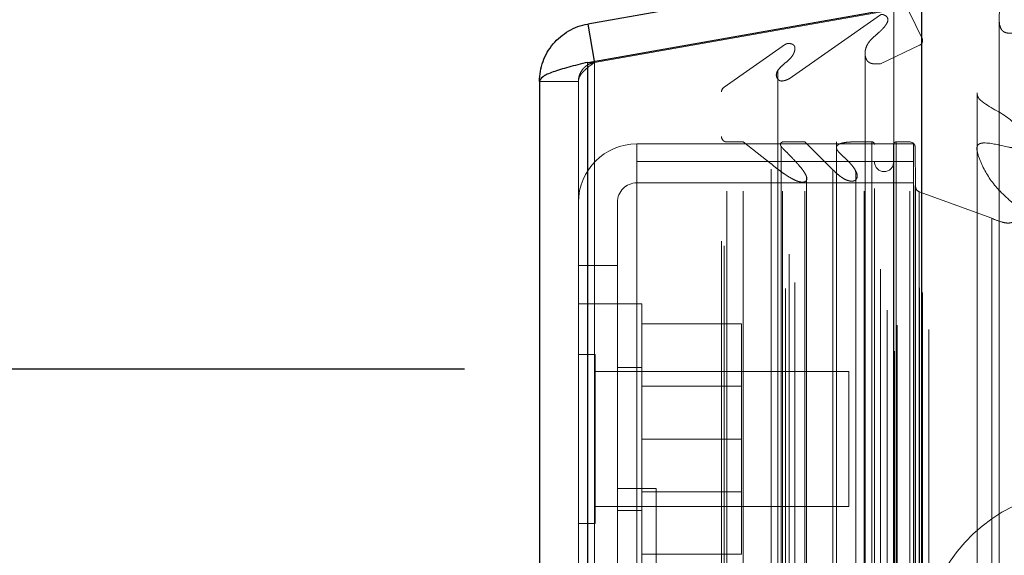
# Model space of a CAD drawing. Header units: inches. Extents: x 0.2 to 10.8, y 0.2 to 8.2.
# Tile 159 of 171: x 5.961 to 6.0521, y 5.3361 to 5.3857. Entities that reach past the tile are written whole.
import ezdxf

# ---------------------------------------------------------------- set-up
doc = ezdxf.new("R2010")
doc.units = ezdxf.units.IN
doc.header["$MEASUREMENT"] = 0
doc.linetypes.add('HIDDEN', pattern=[0.07500000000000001, 0.05, -0.025])
doc.layers.add('DIMENSIONS', color=140, linetype='Continuous')
doc.layers.add('SLD-0', color=179, linetype='Continuous')
doc.styles.add('SLDTEXTSTYLE0', font='TXT', dxfattribs={"width": 0.7})
doc.dimstyles.new('SLDDIMSTYLE0', dxfattribs={"dimtxt": 0.0849609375, "dimasz": 0.13, "dimexe": 0, "dimexo": 0.0625, "dimgap": 0.021240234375, "dimtad": 0, "dimtih": 1, "dimtoh": 1, "dimlfac": 20, "dimrnd": 1e-09, "dimzin": 12, "dimdsep": 46, "dimtxsty": 'SLDTEXTSTYLE0', "dimsah": 1, "dimcen": 0.09, "dimadec": 0, "dimazin": 3, "dimtfac": 1, "dimtofl": 0, "dimtmove": 0, "dimatfit": 3, "dimfxl": 0, "dimfrac": 2, "dimtolj": 1, "dimtzin": 12, "dimarcsym": 0})
doc.dimstyles.new('SLDDIMSTYLE4', dxfattribs={"dimtxt": 0.0849609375, "dimasz": 0.13, "dimexe": 0, "dimexo": 0.0625, "dimgap": 0.021240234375, "dimtad": 0, "dimtih": 1, "dimtoh": 1, "dimdec": 4, "dimlfac": 20, "dimzin": 12, "dimdsep": 46, "dimtxsty": 'SLDTEXTSTYLE0', "dimsah": 1, "dimcen": 0.09, "dimadec": 0, "dimazin": 3, "dimtfac": 1, "dimtdec": 0, "dimtofl": 0, "dimtmove": 0, "dimatfit": 3, "dimfxl": 0, "dimfrac": 2, "dimtolj": 1, "dimtzin": 12, "dimarcsym": 0})

# ---------------------------------------------------------------- blocks, each defined once
blk = doc.blocks.new('_D_20')
at = {"layer": 'DIMENSIONS'}
blk.add_line((6.582531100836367, 5.77559333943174), (5.997658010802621, 5.77559333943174), dxfattribs=at)
for radius, start, end in [(0.7243947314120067, 160.4751034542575, 180), (0.7243947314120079, 205.0000000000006, 224.5248965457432)]:
    blk.add_arc((6.847052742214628, 5.77559333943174), radius, start, end, dxfattribs=at)
for points in [[(6.122658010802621, 5.77559333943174), (6.154106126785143, 5.903307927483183), (6.114263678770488, 5.906854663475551)], [(6.190528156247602, 5.469450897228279), (6.238393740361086, 5.346940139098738), (6.273004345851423, 5.36699271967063)]]:
    blk.add_solid(points, dxfattribs=at)
at = {"layer": 'DIMENSIONS', "insert": (6.037842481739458, 5.664297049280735), "char_height": 0.08333333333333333, "attachment_point": 1, "style": 'SLDTEXTSTYLE0'}
blk.add_mtext('25°', dxfattribs=at)
blk = doc.blocks.new('_D_22')
at = {"layer": 'DIMENSIONS'}
for p, q in [((6.002174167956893, 5.353320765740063), (5.107872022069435, 5.353320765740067)), ((5.232872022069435, 5.353320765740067), (5.232872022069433, 4.697071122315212)), ((5.035958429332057, 4.566939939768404), (5.007428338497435, 4.566939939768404)), ((5.007428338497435, 4.566939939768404), (5.007428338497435, 4.43190907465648)), ((5.429785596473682, 4.566939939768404), (5.458315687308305, 4.566939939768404)), ((5.458315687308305, 4.566939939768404), (5.458315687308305, 4.43190907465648)), ((5.007428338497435, 4.43190907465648), (5.035958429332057, 4.43190907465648)), ((5.458315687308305, 4.43190907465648), (5.429785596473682, 4.43190907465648)), ((5.232872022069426, 3.090770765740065), (5.23287202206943, 4.277858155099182)), ((6.002174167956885, 3.090770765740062), (5.107872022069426, 3.090770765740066))]:
    blk.add_line(p, q, dxfattribs=at)
for points in [[(5.232872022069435, 5.353320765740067), (5.212872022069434, 5.223320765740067), (5.252872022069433, 5.223320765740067)], [(5.232872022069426, 3.090770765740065), (5.252872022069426, 3.220770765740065), (5.212872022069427, 3.220770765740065)]]:
    blk.add_solid(points, dxfattribs=at)
at = {"layer": 'DIMENSIONS', "char_height": 0.08333333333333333, "attachment_point": 1, "style": 'SLDTEXTSTYLE0'}
for s, insert in [('45.25', (5.071297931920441, 4.693382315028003)), ('1149.4', (5.035958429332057, 4.539331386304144)), ('OPENING', (4.970834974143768, 4.385280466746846))]:
    blk.add_mtext(s, dxfattribs=dict(at, insert=insert))

msp = doc.modelspace()

# ---------------------------------------------------------------- linework, layer by layer
at = {"layer": 'SLD-0', "linetype": 'Continuous', "lineweight": 25}
for p, q in [((6.044492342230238, 5.390707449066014), (6.013579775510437, 5.385256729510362)), ((6.013579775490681, 5.381705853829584), (6.044492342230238, 5.387156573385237)), ((6.044492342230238, 3.056991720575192), (6.044492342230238, 5.387156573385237)), ((6.013579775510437, 5.385256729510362), (6.014187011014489, 5.381812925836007)), ((6.013579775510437, 3.062442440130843), (6.013579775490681, 5.381705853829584)), ((6.009117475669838, 5.379938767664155), (6.009117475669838, 3.064209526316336))]:
    msp.add_line(p, q, dxfattribs=at)
at = {"layer": 'SLD-0', "linetype": 'HIDDEN', "lineweight": 18}
for p, q in [((6.041957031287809, 3.054991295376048), (6.041957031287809, 5.389156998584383)), ((6.044537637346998, 5.383865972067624), (6.041957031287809, 5.389156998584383)), ((6.041957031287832, 3.054991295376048), (6.041957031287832, 5.389156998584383)), ((6.045117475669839, 5.387162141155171), (6.014204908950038, 5.381711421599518)), ((6.014204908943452, 5.381705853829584), (6.045117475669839, 5.387156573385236)), ((6.041906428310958, 5.386700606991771), (6.041906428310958, 3.05744768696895)), ((6.04221220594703, 3.057393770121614), (6.04221220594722, 5.386754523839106)), ((6.045117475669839, 3.056991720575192), (6.045117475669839, 5.387156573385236)), ((6.032220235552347, 5.380196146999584), (6.040674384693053, 5.386115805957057)), ((6.040674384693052, 3.058032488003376), (6.040674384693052, 5.386115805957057)), ((6.051650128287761, 5.385658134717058), (6.051650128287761, 3.058489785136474)), ((6.041269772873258, 5.385363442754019), (6.041269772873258, 5.385368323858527)), ((6.041269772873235, 3.058785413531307), (6.041269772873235, 5.385363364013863)), ((6.044537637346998, 3.060282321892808), (6.044537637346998, 5.383865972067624)), ((6.044553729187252, 3.060408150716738), (6.044553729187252, 5.383740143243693)), ((6.026210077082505, 5.37941471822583), (6.031869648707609, 5.383377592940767)), ((6.031869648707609, 3.060770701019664), (6.031869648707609, 5.383377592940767)), ((6.032728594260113, 5.38282080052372), (6.032728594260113, 5.382823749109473)), ((6.032728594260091, 3.061325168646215), (6.032728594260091, 5.382820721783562)), ((6.04065577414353, 5.381587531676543), (6.044266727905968, 5.383287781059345)), ((6.044266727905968, 3.060860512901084), (6.044266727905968, 5.383287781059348)), ((6.04426672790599, 3.060860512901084), (6.04426672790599, 5.383287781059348)), ((6.039235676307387, 5.382574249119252), (6.039235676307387, 5.382570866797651)), ((6.039235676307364, 5.382570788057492), (6.039235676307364, 3.061580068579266)), ((6.013579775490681, 5.381705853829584), (6.014204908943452, 5.381705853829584)), ((6.013579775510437, 5.381705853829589), (6.013579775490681, 3.062442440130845)), ((6.014187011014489, 5.381812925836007), (6.014204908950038, 5.381711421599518)), ((6.014204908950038, 3.062442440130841), (6.014204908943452, 5.381705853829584)), ((6.014204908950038, 5.381705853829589), (6.014204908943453, 3.062442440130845)), ((6.031161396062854, 5.380953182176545), (6.031161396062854, 3.063188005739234)), ((6.04065577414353, 3.062560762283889), (6.04065577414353, 5.381587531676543)), ((6.032220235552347, 3.063952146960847), (6.032220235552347, 5.380196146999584)), ((6.012717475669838, 5.379938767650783), (6.009117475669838, 5.379938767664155)), ((6.012717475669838, 5.379938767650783), (6.012717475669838, 3.064209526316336)), ((6.026210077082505, 3.064733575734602), (6.026210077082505, 5.37941471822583)), ((6.025950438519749, 3.065172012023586), (6.025950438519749, 5.378976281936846)), ((6.049588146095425, 5.378899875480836), (6.049588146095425, 5.378898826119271)), ((6.049588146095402, 5.378898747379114), (6.049588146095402, 3.065248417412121)), ((6.018117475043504, 5.372549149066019), (6.018117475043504, 5.374157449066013)), ((6.043717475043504, 5.374157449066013), (6.018117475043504, 5.374157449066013)), ((6.02645043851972, 3.069802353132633), (6.02645043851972, 5.3743459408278)), ((6.027969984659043, 5.3743459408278), (6.02645043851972, 5.3743459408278)), ((6.026450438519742, 3.069802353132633), (6.026450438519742, 5.3743459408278)), ((6.030554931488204, 5.372326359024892), (6.027969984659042, 5.3743459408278)), ((6.027969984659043, 3.069802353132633), (6.027969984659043, 5.3743459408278)), ((6.031463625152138, 5.37394924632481), (6.031463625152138, 5.373948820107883)), ((6.031463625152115, 5.373948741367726), (6.031463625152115, 3.070201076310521)), ((6.031590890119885, 3.069802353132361), (6.031590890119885, 5.3743459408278)), ((6.033657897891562, 5.3743459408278), (6.031590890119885, 5.3743459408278)), ((6.033657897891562, 3.069802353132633), (6.033657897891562, 5.3743459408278)), ((6.036252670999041, 5.371768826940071), (6.033657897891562, 5.3743459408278)), ((6.036581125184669, 5.374345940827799), (6.036581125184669, 5.373804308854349)), ((6.036581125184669, 5.373804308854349), (6.036581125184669, 3.07034222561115)), ((6.039160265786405, 3.069802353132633), (6.039160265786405, 5.3743459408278)), ((6.039864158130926, 5.3743459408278), (6.039160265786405, 5.3743459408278)), ((6.039864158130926, 5.3743459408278), (6.039864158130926, 3.069802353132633)), ((6.039864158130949, 3.069802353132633), (6.039864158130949, 5.3743459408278)), ((6.040114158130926, 3.070052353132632), (6.040114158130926, 5.374095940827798)), ((6.041864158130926, 5.374095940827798), (6.041864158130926, 3.070052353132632)), ((6.04335833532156, 5.3743459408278), (6.042114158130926, 5.3743459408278)), ((6.042114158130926, 3.069802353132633), (6.042114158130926, 5.3743459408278)), ((6.042114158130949, 5.3743459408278), (6.042114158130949, 3.069802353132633)), ((6.04335833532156, 3.069802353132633), (6.04335833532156, 5.3743459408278)), ((6.043358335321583, 3.069802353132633), (6.043358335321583, 5.3743459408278)), ((6.043717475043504, 5.372549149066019), (6.043717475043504, 5.374157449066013)), ((6.043906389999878, 5.370198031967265), (6.043864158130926, 5.373845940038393)), ((6.043864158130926, 3.070302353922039), (6.043864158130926, 5.373845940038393)), ((6.043864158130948, 3.070302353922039), (6.043864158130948, 5.373845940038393)), ((6.018117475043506, 5.372549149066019), (6.018117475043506, 5.33054914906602)), ((6.043717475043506, 5.372549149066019), (6.018117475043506, 5.372549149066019)), ((6.030554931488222, 3.071821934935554), (6.030554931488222, 5.372326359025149)), ((6.043717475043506, 5.372549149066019), (6.043717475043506, 3.071599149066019)), ((6.033819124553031, 5.371107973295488), (6.033819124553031, 5.37110872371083)), ((6.033819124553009, 3.073044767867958), (6.033819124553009, 5.37110789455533)), ((6.036252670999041, 3.072379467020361), (6.036252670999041, 5.371768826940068)), ((6.036252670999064, 3.072379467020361), (6.036252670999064, 5.371768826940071)), ((6.038385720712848, 3.072527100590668), (6.038385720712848, 5.371620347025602)), ((6.043717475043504, 5.370557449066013), (6.018117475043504, 5.370557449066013)), ((6.043906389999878, 3.073950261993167), (6.043906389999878, 5.370198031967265)), ((6.043906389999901, 3.073950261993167), (6.043906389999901, 5.370198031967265)), ((6.04423471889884, 3.074414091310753), (6.04423471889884, 5.369734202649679)), ((6.050949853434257, 5.367279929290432), (6.04423471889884, 5.369734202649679)), ((6.044234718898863, 3.074414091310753), (6.044234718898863, 5.369734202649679)), ((6.016317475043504, 5.368757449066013), (6.016317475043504, 5.362907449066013)), ((6.050949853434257, 3.076868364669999), (6.050949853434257, 5.367279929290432)), ((6.016317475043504, 5.362907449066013), (6.012717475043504, 5.362907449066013)), ((6.016317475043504, 5.362907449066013), (6.016317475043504, 5.33054914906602)), ((6.016317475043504, 5.359357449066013), (6.012717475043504, 5.359357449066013)), ((6.018567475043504, 5.359357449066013), (6.016317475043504, 5.359357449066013)), ((6.018567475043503, 5.346857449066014), (6.018567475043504, 5.359357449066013)), ((6.018567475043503, 5.357507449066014), (6.027817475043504, 5.357507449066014)), ((6.027817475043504, 5.346857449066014), (6.027817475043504, 5.357507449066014)), ((6.014279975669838, 5.354669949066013), (6.012717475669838, 5.354669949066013)), ((6.014279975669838, 5.346857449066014), (6.014279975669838, 5.354669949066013)), ((6.037717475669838, 5.353107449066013), (6.014279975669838, 5.353107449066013)), ((6.018567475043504, 5.353482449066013), (6.016317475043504, 5.353482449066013)), ((6.037717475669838, 5.346857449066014), (6.037717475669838, 5.353107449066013)), ((6.027817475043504, 5.351754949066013), (6.018567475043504, 5.351754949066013)), ((6.014279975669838, 5.339044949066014), (6.014279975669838, 5.346857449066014)), ((6.018567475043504, 5.334357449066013), (6.018567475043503, 5.346857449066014)), ((6.018567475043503, 5.346857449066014), (6.027817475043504, 5.346857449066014)), ((6.027817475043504, 5.336207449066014), (6.027817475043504, 5.346857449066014)), ((6.037717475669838, 5.340607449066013), (6.037717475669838, 5.346857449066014)), ((6.019917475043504, 5.342272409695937), (6.016317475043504, 5.342272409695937)), ((6.018567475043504, 5.341959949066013), (6.027817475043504, 5.341959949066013)), ((6.019917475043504, 5.342272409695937), (6.019917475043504, 5.308422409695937)), ((6.014279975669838, 5.340607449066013), (6.037717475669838, 5.340607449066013)), ((6.016317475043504, 5.340232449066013), (6.018567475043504, 5.340232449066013)), ((6.012717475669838, 5.339044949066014), (6.014279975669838, 5.339044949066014)), ((6.018567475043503, 5.336207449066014), (6.027817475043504, 5.336207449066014))]:
    msp.add_line(p, q, dxfattribs=at)
at = {"layer": 'SLD-0', "linetype": 'HIDDEN', "lineweight": 18, "flags": 128}
for points in [[(6.049595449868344, 5.373551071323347), (6.049595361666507, 4.231337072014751), (6.049595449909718, 3.070591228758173)], [(6.0495954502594, 5.373553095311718), (6.049595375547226, 4.245784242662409), (6.049595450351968, 3.070596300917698)]]:
    msp.add_lwpolyline(points, dxfattribs=at)
at = {"layer": 'SLD-0', "linetype": 'HIDDEN', "lineweight": 18}
for centre, radius, start, end in [((6.044053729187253, 5.383740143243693), 0.0005000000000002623, 295.2138142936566, 14.57562494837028), ((6.02645043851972, 5.378976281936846), 0.0004999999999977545, 118.7326247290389, 180), ((6.02645043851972, 5.374845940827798), 0.0004999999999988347, 180, 270.0000000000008), ((6.018117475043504, 5.368757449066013), 0.005399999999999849, 90, 180), ((6.039864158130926, 5.374095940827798), 0.0002500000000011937, 0, 90), ((6.042114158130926, 5.374095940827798), 0.0002500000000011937, 90, 180), ((6.04335833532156, 5.373840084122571), 0.0005058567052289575, 0.6632841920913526, 90), ((6.040989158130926, 5.372470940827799), 0.0008750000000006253, 180, 0), ((6.018117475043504, 5.368757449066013), 0.001800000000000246, 90, 180), ((6.044406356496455, 5.370203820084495), 0.0005000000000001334, 180.6632841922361, 249.9234572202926), ((6.059550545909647, 5.327171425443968), 0.01500000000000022, 112.0193813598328, 180)]:
    msp.add_arc(centre, radius, start, end, dxfattribs=at)
for points, knots in [([(6.05360325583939, 5.394638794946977), (6.053939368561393, 5.394774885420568), (6.054488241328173, 5.394997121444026), (6.0551269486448, 5.395193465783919), (6.055446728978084, 5.395200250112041), (6.055536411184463, 5.395187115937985), (6.055596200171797, 5.395168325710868), (6.055645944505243, 5.395137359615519), (6.05569812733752, 5.395079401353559), (6.055757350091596, 5.394924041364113), (6.055564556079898, 5.393824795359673), (6.054480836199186, 5.392077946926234), (6.052626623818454, 5.390453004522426), (6.052043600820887, 5.38887590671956), (6.051878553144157, 5.387238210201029), (6.051458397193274, 5.3857620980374), (6.051811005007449, 5.384764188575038), (6.051978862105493, 5.384596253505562), (6.052107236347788, 5.38451458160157), (6.052261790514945, 5.38444920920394), (6.052544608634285, 5.384391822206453), (6.053000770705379, 5.384428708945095), (6.053436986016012, 5.384474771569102), (6.053726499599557, 5.384491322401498), (6.053803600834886, 5.384492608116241), (6.053824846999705, 5.384492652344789), (6.053831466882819, 5.384492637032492), (6.053913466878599, 5.384492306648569), (6.054059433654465, 5.384482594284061), (6.054254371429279, 5.384423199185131), (6.054416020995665, 5.384334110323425), (6.054549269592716, 5.384154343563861), (6.054595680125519, 5.383964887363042), (6.054558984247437, 5.383852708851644), (6.054553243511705, 5.383835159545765)], [0, 0, 0, 0, 0.05464613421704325, 0.08923724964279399, 0.09592474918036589, 0.09910046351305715, 0.1021457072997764, 0.1051385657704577, 0.108253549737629, 0.1153070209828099, 0.1360584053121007, 0.3258696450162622, 0.4874533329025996, 0.5426058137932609, 0.6485232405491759, 0.8131146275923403, 0.8372424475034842, 0.8465307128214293, 0.8541357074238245, 0.861899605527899, 0.8711747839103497, 0.8947543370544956, 0.9253564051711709, 0.9334276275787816, 0.9356053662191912, 0.9362269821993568, 0.9364211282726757, 0.9365375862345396, 0.947763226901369, 0.9567627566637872, 0.9656696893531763, 0.9768514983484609, 0.9963786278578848, 1, 1, 1, 1]), ([(6.040674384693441, 5.38611580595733), (6.040695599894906, 5.386121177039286), (6.040739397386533, 5.386132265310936), (6.040812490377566, 5.386135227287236), (6.040890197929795, 5.386127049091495), (6.040971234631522, 5.386106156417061), (6.041052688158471, 5.386072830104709), (6.041131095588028, 5.386027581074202), (6.0412020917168, 5.385971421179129), (6.041261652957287, 5.385904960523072), (6.04133682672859, 5.385781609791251), (6.041359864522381, 5.385601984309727), (6.041295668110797, 5.385417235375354), (6.041232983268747, 5.385299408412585), (6.041159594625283, 5.385179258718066), (6.041054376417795, 5.385034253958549), (6.040898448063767, 5.384852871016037), (6.040721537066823, 5.384669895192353), (6.04045904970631, 5.384422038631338), (6.040156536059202, 5.384166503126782), (6.039895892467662, 5.383928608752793), (6.039689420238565, 5.383710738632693), (6.039501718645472, 5.383464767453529), (6.039325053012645, 5.383122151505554), (6.039227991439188, 5.382749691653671), (6.039230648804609, 5.382381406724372), (6.03930770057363, 5.382049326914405), (6.039448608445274, 5.381819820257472), (6.039610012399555, 5.38169229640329), (6.039768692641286, 5.381624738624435), (6.039922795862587, 5.38158586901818), (6.040094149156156, 5.38156322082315), (6.040277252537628, 5.381556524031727), (6.040466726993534, 5.381563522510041), (6.040592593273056, 5.381579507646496), (6.040655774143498, 5.381587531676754)], [0, 0, 0, 0, 0.00796046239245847, 0.01643388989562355, 0.02568625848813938, 0.03586289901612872, 0.04696758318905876, 0.05886440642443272, 0.07132524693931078, 0.08434822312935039, 0.09811641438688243, 0.1396729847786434, 0.1713393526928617, 0.192919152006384, 0.2037700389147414, 0.2380312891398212, 0.2737048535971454, 0.3108655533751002, 0.3494745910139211, 0.4292007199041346, 0.4795781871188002, 0.5010973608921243, 0.559470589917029, 0.6198861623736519, 0.6826849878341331, 0.7498827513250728, 0.8063629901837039, 0.8476239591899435, 0.8746901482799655, 0.8927151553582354, 0.9120125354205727, 0.9326833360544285, 0.954544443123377, 0.9771827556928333, 1, 1, 1, 1]), ([(6.031869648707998, 5.383377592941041), (6.031891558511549, 5.383389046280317), (6.031935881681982, 5.383412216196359), (6.032014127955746, 5.383435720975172), (6.03209901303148, 5.383450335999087), (6.03218963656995, 5.38345485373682), (6.032283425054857, 5.383449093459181), (6.032377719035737, 5.383432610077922), (6.032469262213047, 5.383405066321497), (6.032554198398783, 5.383366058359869), (6.03262832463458, 5.383315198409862), (6.032685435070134, 5.383251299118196), (6.032722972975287, 5.383176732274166), (6.032758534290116, 5.383036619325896), (6.032745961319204, 5.382843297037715), (6.032677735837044, 5.382625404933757), (6.03259293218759, 5.382450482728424), (6.032456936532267, 5.382232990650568), (6.032169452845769, 5.38190671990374), (6.031709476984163, 5.381545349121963), (6.031276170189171, 5.381143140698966), (6.031036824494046, 5.380771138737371), (6.031008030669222, 5.380460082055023), (6.03109418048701, 5.380247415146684), (6.03120078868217, 5.380113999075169), (6.031304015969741, 5.380033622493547), (6.031431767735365, 5.379981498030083), (6.031597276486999, 5.379981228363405), (6.031746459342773, 5.380011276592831), (6.031890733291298, 5.38005580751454), (6.032042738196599, 5.380116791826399), (6.032156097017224, 5.3801674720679), (6.032220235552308, 5.380196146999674)], [0, 0, 0, 0, 0.01153720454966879, 0.0233395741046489, 0.03560994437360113, 0.04844240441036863, 0.06182712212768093, 0.07566953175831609, 0.08982058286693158, 0.1041220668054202, 0.118478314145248, 0.1329864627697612, 0.1481405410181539, 0.1643801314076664, 0.2175714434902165, 0.2625792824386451, 0.3000381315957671, 0.3297442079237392, 0.4058196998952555, 0.5264316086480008, 0.6254162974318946, 0.7109229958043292, 0.7663411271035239, 0.8095449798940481, 0.8405943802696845, 0.8568629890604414, 0.8776390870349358, 0.9001335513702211, 0.9256341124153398, 0.9430421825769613, 0.9677732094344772, 1, 1, 1, 1]), ([(6.014204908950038, 5.381711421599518), (6.014146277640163, 5.381699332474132), (6.014029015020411, 5.381675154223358), (6.013858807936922, 5.381616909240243), (6.013694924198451, 5.381543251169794), (6.013539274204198, 5.381453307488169), (6.013393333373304, 5.381348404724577), (6.013258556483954, 5.381229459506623), (6.013105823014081, 5.381064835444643), (6.012950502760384, 5.380843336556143), (6.012818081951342, 5.380557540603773), (6.012733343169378, 5.380252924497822), (6.012722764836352, 5.380043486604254), (6.012717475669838, 5.37993876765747)], [0, 0, 0, 0, 0.07144899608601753, 0.1428979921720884, 0.2143469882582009, 0.2857959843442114, 0.3572449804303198, 0.4286939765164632, 0.500142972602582, 0.6251072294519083, 0.7500714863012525, 0.8750357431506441, 1, 1, 1, 1]), ([(6.012717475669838, 5.379938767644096), (6.012719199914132, 5.379980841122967), (6.012722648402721, 5.380064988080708), (6.012750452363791, 5.380191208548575), (6.012794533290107, 5.38031742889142), (6.01285608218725, 5.380443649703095), (6.012934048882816, 5.380569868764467), (6.013027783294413, 5.380696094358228), (6.013163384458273, 5.380853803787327), (6.01335454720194, 5.38104320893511), (6.01361300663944, 5.381264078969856), (6.013898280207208, 5.381484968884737), (6.014102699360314, 5.381632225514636), (6.014204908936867, 5.381705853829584)], [0, 0, 0, 0, 0.07144899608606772, 0.1428979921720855, 0.2143469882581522, 0.2857959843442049, 0.3572449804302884, 0.4286939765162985, 0.5001429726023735, 0.6251072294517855, 0.7500714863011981, 0.8750357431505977, 1, 1, 1, 1]), ([(6.049609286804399, 5.378898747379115), (6.049606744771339, 5.378818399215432), (6.049601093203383, 5.378639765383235), (6.049712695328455, 5.378427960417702), (6.049826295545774, 5.378286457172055), (6.050682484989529, 5.377527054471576), (6.052288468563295, 5.376915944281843), (6.05342133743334, 5.375672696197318), (6.053777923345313, 5.375019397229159), (6.053879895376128, 5.374584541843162), (6.053879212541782, 5.374264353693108), (6.053733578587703, 5.37400579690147), (6.053579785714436, 5.373897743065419), (6.053422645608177, 5.373846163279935), (6.053071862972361, 5.373782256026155), (6.052014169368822, 5.373901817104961), (6.051004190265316, 5.374269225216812), (6.050103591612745, 5.374252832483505), (6.049906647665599, 5.37421023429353), (6.049791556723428, 5.374164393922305), (6.049703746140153, 5.374097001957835), (6.049623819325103, 5.373995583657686), (6.049557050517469, 5.373780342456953), (6.049646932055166, 5.373186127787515), (6.050144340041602, 5.371896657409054), (6.051084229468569, 5.370353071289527), (6.052353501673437, 5.369175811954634), (6.053038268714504, 5.368558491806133), (6.053327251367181, 5.368163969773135), (6.053445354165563, 5.367854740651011), (6.053416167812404, 5.367530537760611), (6.05327885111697, 5.367244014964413), (6.053101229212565, 5.367032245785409), (6.052880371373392, 5.366913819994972), (6.052697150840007, 5.366857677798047), (6.052500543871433, 5.366834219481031), (6.052233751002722, 5.366847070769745), (6.051695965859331, 5.366974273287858), (6.05126452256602, 5.367151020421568), (6.050949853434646, 5.367279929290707)], [0, 0, 0, 0, 0.0128830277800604, 0.02864215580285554, 0.03587577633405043, 0.03998846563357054, 0.1779124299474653, 0.2447467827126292, 0.2747300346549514, 0.2910961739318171, 0.3163384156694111, 0.3258217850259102, 0.3339661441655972, 0.3409830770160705, 0.3459427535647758, 0.3751429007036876, 0.4605615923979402, 0.4723872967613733, 0.4772058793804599, 0.4839488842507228, 0.487895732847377, 0.492255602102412, 0.5024471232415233, 0.5214657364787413, 0.5896777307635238, 0.7181384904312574, 0.7915886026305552, 0.829115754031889, 0.846159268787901, 0.862728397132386, 0.8793961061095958, 0.8969583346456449, 0.9128764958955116, 0.920361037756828, 0.9279179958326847, 0.9354322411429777, 0.943009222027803, 0.9584343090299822, 0.9999999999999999, 0.9999999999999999, 0.9999999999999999, 0.9999999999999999]), ([(6.031590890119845, 5.374345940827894), (6.031572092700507, 5.374337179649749), (6.031526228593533, 5.374315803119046), (6.031461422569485, 5.374267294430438), (6.031400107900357, 5.374190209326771), (6.031393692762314, 5.374076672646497), (6.031464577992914, 5.37392992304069), (6.03159155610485, 5.373768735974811), (6.031790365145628, 5.373580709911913), (6.032084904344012, 5.37328711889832), (6.032524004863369, 5.372842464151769), (6.033035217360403, 5.372289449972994), (6.033465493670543, 5.371766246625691), (6.033711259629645, 5.371387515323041), (6.033824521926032, 5.371121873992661), (6.033876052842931, 5.370922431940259), (6.033813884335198, 5.370767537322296), (6.033716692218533, 5.370687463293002), (6.033634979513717, 5.370651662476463), (6.033534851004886, 5.370632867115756), (6.033423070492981, 5.370628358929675), (6.033305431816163, 5.370636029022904), (6.033197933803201, 5.370653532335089), (6.033116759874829, 5.370673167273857), (6.033067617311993, 5.370687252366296), (6.03304286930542, 5.370694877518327), (6.033030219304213, 5.370698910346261), (6.033023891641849, 5.370700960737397), (6.033020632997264, 5.370702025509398), (6.033018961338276, 5.37070257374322), (6.033017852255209, 5.370702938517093), (6.033017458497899, 5.370703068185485), (6.033017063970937, 5.370703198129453), (6.033015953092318, 5.370703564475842), (6.033014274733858, 5.370704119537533), (6.033010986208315, 5.370705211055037), (6.033004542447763, 5.370707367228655), (6.032991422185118, 5.370711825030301), (6.032964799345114, 5.370721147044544), (6.03290960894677, 5.370741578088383), (6.032795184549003, 5.370788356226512), (6.032595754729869, 5.370880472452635), (6.032216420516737, 5.371085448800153), (6.03175910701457, 5.37138396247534), (6.031276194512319, 5.371736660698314), (6.030876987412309, 5.372034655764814), (6.030656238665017, 5.372234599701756), (6.030554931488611, 5.372326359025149)], [0, 0, 0, 0, 0.006813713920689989, 0.01662488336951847, 0.02880129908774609, 0.0432449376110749, 0.06153773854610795, 0.09267946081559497, 0.1227809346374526, 0.1582908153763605, 0.2446744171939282, 0.3518189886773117, 0.4366866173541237, 0.4992915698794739, 0.5269003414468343, 0.5542236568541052, 0.5823332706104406, 0.5910099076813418, 0.6000828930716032, 0.6102172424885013, 0.6215477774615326, 0.6332544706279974, 0.6454001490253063, 0.654356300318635, 0.6588776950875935, 0.661212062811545, 0.6623977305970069, 0.6629951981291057, 0.6632950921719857, 0.6634453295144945, 0.6635731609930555, 0.6635993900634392, 0.6636256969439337, 0.6637536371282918, 0.6639044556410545, 0.6642066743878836, 0.6648134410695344, 0.6660363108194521, 0.6685195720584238, 0.6736378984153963, 0.6845002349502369, 0.7076844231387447, 0.7445879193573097, 0.8266851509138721, 0.893114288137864, 0.9509474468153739, 1, 1, 1, 1]), ([(6.039160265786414, 5.374345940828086), (6.038979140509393, 5.374351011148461), (6.038640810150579, 5.374360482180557), (6.038168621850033, 5.374354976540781), (6.037767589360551, 5.374336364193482), (6.037418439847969, 5.374301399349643), (6.037113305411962, 5.374245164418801), (6.036850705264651, 5.374161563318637), (6.036683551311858, 5.374045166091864), (6.036586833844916, 5.373907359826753), (6.036571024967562, 5.373754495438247), (6.036656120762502, 5.373594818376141), (6.036812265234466, 5.373375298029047), (6.037089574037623, 5.373107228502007), (6.037448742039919, 5.372786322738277), (6.037751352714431, 5.372483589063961), (6.038000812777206, 5.372206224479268), (6.038201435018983, 5.371946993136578), (6.038384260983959, 5.37164541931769), (6.038505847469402, 5.371369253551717), (6.038510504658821, 5.371124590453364), (6.03846871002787, 5.370973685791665), (6.038393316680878, 5.370853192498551), (6.038283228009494, 5.37076285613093), (6.038099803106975, 5.370710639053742), (6.037840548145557, 5.370719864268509), (6.037530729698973, 5.370797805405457), (6.03724958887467, 5.370945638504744), (6.036998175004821, 5.371123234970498), (6.036750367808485, 5.371311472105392), (6.036499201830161, 5.371529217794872), (6.036336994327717, 5.371686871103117), (6.03625267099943, 5.371768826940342)], [0, 0, 0, 0, 0.05196159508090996, 0.09706091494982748, 0.1353186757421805, 0.1671159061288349, 0.1979920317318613, 0.2256176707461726, 0.2492849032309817, 0.2626017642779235, 0.2884785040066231, 0.3076344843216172, 0.3310504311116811, 0.3875519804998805, 0.4441018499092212, 0.4992353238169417, 0.5342989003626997, 0.5743692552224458, 0.6192489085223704, 0.6687661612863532, 0.6919634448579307, 0.716159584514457, 0.7318433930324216, 0.7464290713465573, 0.761625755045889, 0.7869110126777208, 0.818973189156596, 0.8545526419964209, 0.8862573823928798, 0.9210874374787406, 0.9589774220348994, 0.9999999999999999, 0.9999999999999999, 0.9999999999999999, 0.9999999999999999]), ([(6.036252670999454, 5.371768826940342), (6.036555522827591, 5.371476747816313), (6.036955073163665, 5.371091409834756), (6.037579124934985, 5.370777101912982), (6.037877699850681, 5.37071939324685), (6.038072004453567, 5.3707148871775), (6.038220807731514, 5.370739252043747), (6.038345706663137, 5.370805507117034), (6.038463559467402, 5.370943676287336), (6.038514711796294, 5.371138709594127), (6.038510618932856, 5.371385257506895), (6.038398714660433, 5.371526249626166), (6.038341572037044, 5.371598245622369)], [0, 0, 0, 0, 0.3891346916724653, 0.5133827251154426, 0.582715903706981, 0.6230885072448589, 0.6617054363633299, 0.6993160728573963, 0.7392445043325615, 0.8268354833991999, 0.9115755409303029, 1, 1, 1, 1])]:
    msp.add_open_spline(points, degree=3, knots=knots, dxfattribs=at)
at = {"layer": 'SLD-0', "linetype": 'Continuous', "lineweight": 25}
for points in [[(6.009117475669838, 5.379938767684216), (6.009117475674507, 5.380567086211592), (6.009228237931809, 5.38119525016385), (6.009658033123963, 5.382376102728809), (6.00997696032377, 5.382928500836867), (6.010784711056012, 5.383891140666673), (6.011273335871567, 5.38430114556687), (6.012361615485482, 5.384929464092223), (6.012961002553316, 5.385147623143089), (6.013579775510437, 5.385256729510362)], [(6.013579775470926, 5.381705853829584), (6.012961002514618, 5.38155859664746), (6.012361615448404, 5.381411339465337), (6.011273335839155, 5.381116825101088), (6.010784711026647, 5.380969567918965), (6.009976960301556, 5.380675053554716), (6.009658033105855, 5.380527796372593), (6.009228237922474, 5.380233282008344), (6.009117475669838, 5.380086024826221), (6.009117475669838, 5.379938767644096)]]:
    msp.add_open_spline(points, degree=3, knots=[0, 0, 0, 0, 0.25, 0.25, 0.5, 0.5, 0.75, 0.75, 1, 1, 1, 1], dxfattribs=at)

# ---------------------------------------------------------------- dimensions: what is measured, and where the dimension line sits
at = {"layer": 'DIMENSIONS'}
dim = msp.add_angular_dim_2l(base=(6.133147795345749, 5.898424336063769), line1=((6.632531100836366, 5.77559333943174), (6.847052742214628, 5.77559333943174)), line2=((6.06496180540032, 5.410898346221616), (6.847052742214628, 5.77559333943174)), dimstyle='SLDDIMSTYLE4', dxfattribs=at)
dim.commit()
dim.dimension.update_dxf_attribs({"geometry": '_D_20', "text_midpoint": (6.138614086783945, 5.624390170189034), "dimtype": 162})
dim = msp.add_linear_dim(base=(5.232872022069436, 5.353320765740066), p1=(6.052174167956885, 3.090770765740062), p2=(6.052174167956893, 5.353320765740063), angle=90.0000000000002, text='<>\\POPENING', dimstyle='SLDDIMSTYLE0', dxfattribs=at)
dim.commit()
dim.dimension.update_dxf_attribs({"geometry": '_D_22', "text_midpoint": (5.232872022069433, 4.487464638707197), "dimtype": 160})

doc.saveas('drawing.dxf')
